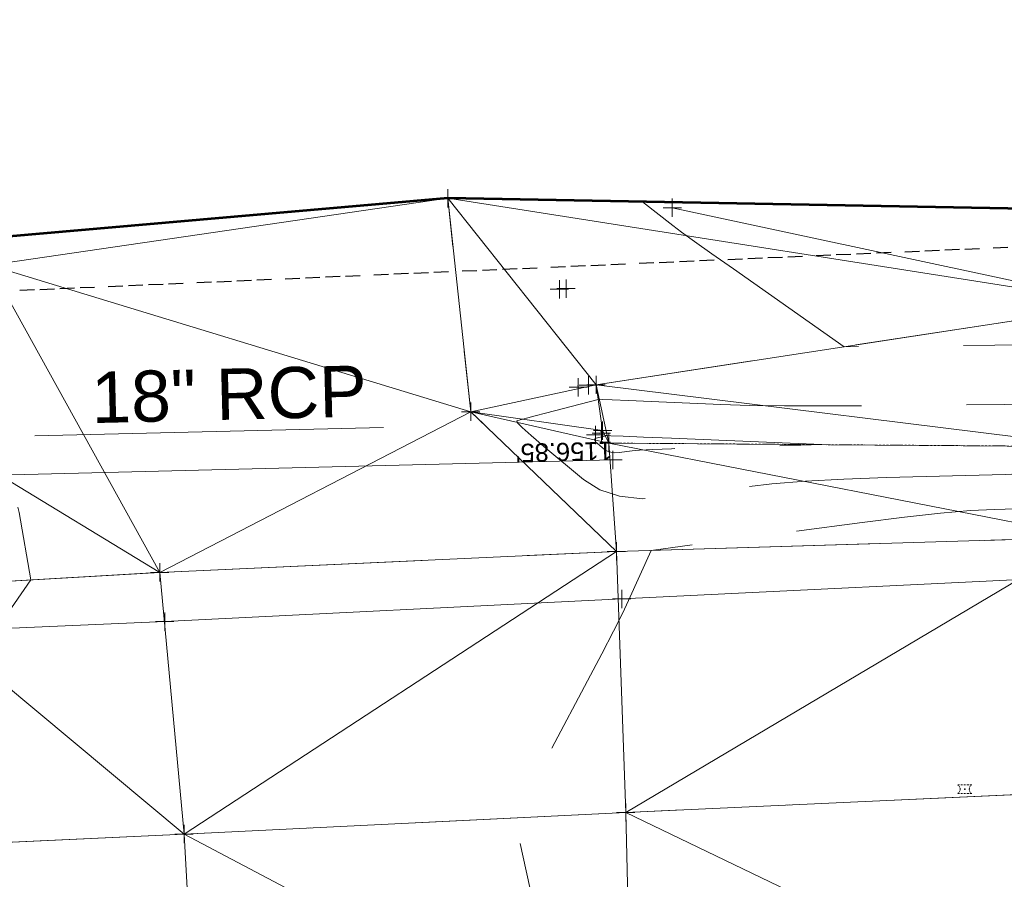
# Model space of a CAD drawing. Extents: x 2312693 to 2320081, y 680305 to 681656.
# Tile 31 of 37: x 2317253 to 2317307, y 681098 to 681145. Entities that reach past the tile are written whole.
import ezdxf
from ezdxf.enums import TextEntityAlignment as Align

# ---------------------------------------------------------------- set-up
doc = ezdxf.new("R2010")
doc.units = 0
doc.header["$MEASUREMENT"] = 0
for name, pattern in [('CENTER LINE DOUBLE SOLID', [0]), ('DGN Style 1', [8.645341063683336, 0.01438492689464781, -8.630956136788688]), ('DGN Style 2', [14.384926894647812, 8.630956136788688, -5.753970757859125]), ('DGN Style 3', [20.138897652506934, 14.38492689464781, -5.753970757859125]), ('DGN Style 4', [23.030267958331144, 11.50794151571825, -5.753970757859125, 0.01438492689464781, -5.753970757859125]), ('DGN Style 5', [10.069448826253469, 4.315478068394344, -5.753970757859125]), ('leaderline', [0]), ('rowex', [4.85, 0.8, -0.375, -0.375, 0.8, -0.3, 0.8, -0.3, 0.8, -0.3]), ('stormlineex', [0]), ('stream', [1.4000000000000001, 0.7, -0.1, 0.1, -0.1, 0.1, -0.1, 0.1, -0.1]), ('treert', [0.3, -0.15, -0.15])]:
    doc.linetypes.add(name, pattern=pattern)
for name, color, linetype, lineweight in [('DR_X_Ditch', 133, 'stream', 0), ('DR_X_Elev_Flow', 151, 'Continuous', 0), ('DR_X_Storm_Sewer', 151, 'DGN Style 5', 0), ('DR_X_Text', 7, 'Continuous', 0), ('DT_X_Contour_Minor', 136, 'DGN Style 3', 0), ('DT_X_Terrain_Ground_Line', 92, 'DGN Style 3', 13), ('DT_X_Triangles', 91, 'Continuous', 0), ('PM_X_Cells', 7, 'Continuous', 0), ('PM_X_Cells (Construction)', 7, 'Continuous', 0), ('PM_X_CL_Double_Solid', 40, 'CENTER LINE DOUBLE SOLID', 0), ('PM_X_Transverse_Line', 7, 'Continuous', 0), ('PV_X_COP', 4, 'DGN Style 4', 0), ('PV_X_Driveway', 7, 'DGN Style 5', 0), ('PV_X_EOP', 7, 'DGN Style 3', 0), ('RD_X_Wall', 120, 'DGN Style 1', 0), ('RW_X_Fee_RW', 6, 'rowex', 30), ('SV_X_Break_Lines', 4, 'DGN Style 2', 0), ('SV_X_Top_of_Bank', 97, 'DGN Style 2', 0), ('VG_X_Tree_Line_Rt', 3, 'treert', 0)]:
    doc.layers.add(name, color=color, linetype=linetype, lineweight=lineweight)
doc.layers.add('SC_Scratch1 (Construction)', color=7, linetype='Continuous', lineweight=0, plot=False)
doc.layers.add('SV_X_Terrain_Boundary', color=7, linetype='Continuous', lineweight=53, plot=False)
doc.layers.add('SV_X_Shot_Marker (Construction)', color=40, linetype='Continuous', lineweight=0, transparency=0.5)
doc.styles.add('Style-Arial', font='arial.ttf')

# ---------------------------------------------------------------- blocks, each defined once
blk = doc.blocks.new('SVPT_60')
at = {"layer": 'SV_X_Shot_Marker (Construction)', "transparency": 33554495}
for p, q in [((-0.02499999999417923, 0), (0.02499999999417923, 0)), ((0, 0.02500000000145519), (0, -0.02500000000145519))]:
    blk.add_line(p, q, dxfattribs=at)
blk.add_point((0, 0), dxfattribs=at)
blk = doc.blocks.new('SVPT_61')
at = {"layer": 'SV_X_Shot_Marker (Construction)', "transparency": 33554495}
for p, q in [((-0.02499999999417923, 0), (0.02499999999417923, 0)), ((0, 0.02500000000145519), (0, -0.02500000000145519))]:
    blk.add_line(p, q, dxfattribs=at)
blk.add_point((0, 0), dxfattribs=at)
blk = doc.blocks.new('PMRM1_2')
at = {"layer": 'PM_X_Cells', "color": 52, "linetype": 'Continuous', "lineweight": 0}
for p, q in [((-0.3855000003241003, 0.2441666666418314), (-0.285500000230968, 0.2441666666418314)), ((-0.2177500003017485, 0.2441666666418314), (-0.1177500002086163, 0.2441666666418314)), ((-0.05000000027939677, 0.2441666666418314), (0.04999999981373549, 0.2441666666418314)), ((0.1176666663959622, 0.2441666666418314), (0.2176666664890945, 0.2441666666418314)), ((0.2853333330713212, 0.2441666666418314), (0.3853333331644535, 0.2441666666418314)), ((-0.3855000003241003, -0.2441666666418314), (-0.285500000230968, -0.2441666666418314)), ((-0.2177500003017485, -0.2441666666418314), (-0.1177500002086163, -0.2441666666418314)), ((-0.05000000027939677, -0.2441666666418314), (0.04999999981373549, -0.2441666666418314)), ((0.1176666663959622, -0.2441666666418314), (0.2176666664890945, -0.2441666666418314)), ((0.2853333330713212, -0.2441666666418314), (0.3853333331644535, -0.2441666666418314))]:
    blk.add_line(p, q, dxfattribs=at)
at = {"layer": 'PM_X_Cells', "color": 52, "linetype": 'Continuous', "lineweight": 0, "extrusion": (0, 0, -1)}
for start, end in [(121.9738416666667, 137.9153194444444), (145.1792583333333, 161.1121944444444), (168.3797944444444, 191.6096111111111), (222.0794527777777, 238.0261583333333), (198.8889194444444, 214.8218083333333)]:
    blk.add_arc((0.5379173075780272, 0), 0.2878339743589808, start, end, dxfattribs=at)
at = {"layer": 'PM_X_Cells', "color": 52, "linetype": 'Continuous', "lineweight": 0}
for start, end in [(168.3815666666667, 191.6091416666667), (145.1781888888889, 161.1097805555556), (121.9738416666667, 137.9163055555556), (198.887175, 214.8207416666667), (222.0817333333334, 238.0261583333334)]:
    blk.add_arc((0.5377506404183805, 0), 0.2878339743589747, start, end, dxfattribs=at)
at = {"layer": 'PM_X_Cells (Construction)', "color": 52, "linetype": 'Continuous', "lineweight": 30}
blk.add_point((0, 0), dxfattribs=at)
blk = doc.blocks.new('SVPT_62')
at = {"layer": 'SV_X_Shot_Marker (Construction)', "transparency": 33554495}
for p, q in [((-0.02499999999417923, 0), (0.02499999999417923, 0)), ((0, 0.02500000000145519), (0, -0.02500000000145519))]:
    blk.add_line(p, q, dxfattribs=at)
blk.add_point((0, 0), dxfattribs=at)
blk = doc.blocks.new('SVPT_63')
at = {"layer": 'SV_X_Shot_Marker (Construction)', "transparency": 33554495}
for p, q in [((-0.02499999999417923, 0), (0.02499999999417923, 0)), ((0, 0.02500000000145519), (0, -0.02500000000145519))]:
    blk.add_line(p, q, dxfattribs=at)
blk.add_point((0, 0), dxfattribs=at)
blk = doc.blocks.new('SVPT_90')
at = {"layer": 'SV_X_Shot_Marker (Construction)', "transparency": 33554495}
for p, q in [((-0.02499999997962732, 0), (0.02500000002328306, 0)), ((1.455191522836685e-11, 0.02500000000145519), (1.455191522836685e-11, -0.02500000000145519))]:
    blk.add_line(p, q, dxfattribs=at)
blk.add_point((1.455191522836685e-11, 0), dxfattribs=at)
blk = doc.blocks.new('SVPT_91')
at = {"layer": 'SV_X_Shot_Marker (Construction)', "transparency": 33554495}
for p, q in [((-0.02499999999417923, 0), (0.02500000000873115, 0)), ((1.455191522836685e-11, 0.02500000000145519), (1.455191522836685e-11, -0.02500000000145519))]:
    blk.add_line(p, q, dxfattribs=at)
blk.add_point((1.455191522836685e-11, 0), dxfattribs=at)
blk = doc.blocks.new('SVPT_92')
at = {"layer": 'SV_X_Shot_Marker (Construction)', "transparency": 33554495}
for p, q in [((-0.02499999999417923, 7.275957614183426e-12), (0.02500000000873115, 7.275957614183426e-12)), ((1.455191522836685e-11, 0.02500000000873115), (1.455191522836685e-11, -0.02499999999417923))]:
    blk.add_line(p, q, dxfattribs=at)
blk.add_point((1.455191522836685e-11, 7.275957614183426e-12), dxfattribs=at)
blk = doc.blocks.new('SVPT_93')
at = {"layer": 'SV_X_Shot_Marker (Construction)', "transparency": 33554495}
for p, q in [((-0.02500000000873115, 0), (0.02499999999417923, 0)), ((0, 0.02499999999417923), (0, -0.02500000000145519))]:
    blk.add_line(p, q, dxfattribs=at)
blk.add_point((0, 0), dxfattribs=at)
blk = doc.blocks.new('SVPT_94')
at = {"layer": 'SV_X_Shot_Marker (Construction)', "transparency": 33554495}
for p, q in [((-0.02500000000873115, 0), (0.02499999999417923, 0)), ((0, 0.02499999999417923), (0, -0.02500000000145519))]:
    blk.add_line(p, q, dxfattribs=at)
blk.add_point((0, 0), dxfattribs=at)
blk = doc.blocks.new('SVPT_95')
at = {"layer": 'SV_X_Shot_Marker (Construction)', "transparency": 33554495}
for p, q in [((-0.02499999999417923, 0), (0.02499999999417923, 0)), ((0, 0.02499999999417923), (0, -0.02500000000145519))]:
    blk.add_line(p, q, dxfattribs=at)
blk.add_point((0, 0), dxfattribs=at)
blk = doc.blocks.new('SVPT_96')
at = {"layer": 'SV_X_Shot_Marker (Construction)', "transparency": 33554495}
for p, q in [((-0.02499999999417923, 0), (0.02500000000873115, 0)), ((0, 0.02500000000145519), (0, -0.02500000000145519))]:
    blk.add_line(p, q, dxfattribs=at)
blk.add_point((0, 0), dxfattribs=at)
blk = doc.blocks.new('SVPT_97')
at = {"layer": 'SV_X_Shot_Marker (Construction)', "transparency": 33554495}
for p, q in [((-0.02499999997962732, 0), (0.02500000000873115, 0)), ((1.455191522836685e-11, 0.02499999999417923), (1.455191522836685e-11, -0.02500000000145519))]:
    blk.add_line(p, q, dxfattribs=at)
blk.add_point((1.455191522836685e-11, 0), dxfattribs=at)
blk = doc.blocks.new('PIO_1')
at = {"layer": 'DR_X_Elev_Flow', "lineweight": 13}
for p, q in [((-0.02500000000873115, 0), (0.02499999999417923, 0)), ((0, 0.02500000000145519), (0, -0.02499999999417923))]:
    blk.add_line(p, q, dxfattribs=at)
blk.add_point((0, 0), dxfattribs=at)
blk = doc.blocks.new('SVPT_98')
at = {"layer": 'SV_X_Shot_Marker (Construction)', "transparency": 33554495}
for p, q in [((-0.02499999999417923, 0), (0.02500000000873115, 0)), ((1.455191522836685e-11, 0.02500000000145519), (1.455191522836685e-11, -0.02500000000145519))]:
    blk.add_line(p, q, dxfattribs=at)
blk.add_point((1.455191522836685e-11, 0), dxfattribs=at)
blk = doc.blocks.new('SVPT_99')
at = {"layer": 'SV_X_Shot_Marker (Construction)', "transparency": 33554495}
for p, q in [((-0.02499999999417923, 0), (0.02500000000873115, 0)), ((1.455191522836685e-11, 0.02500000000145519), (1.455191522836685e-11, -0.02499999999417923))]:
    blk.add_line(p, q, dxfattribs=at)
blk.add_point((1.455191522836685e-11, 0), dxfattribs=at)
blk = doc.blocks.new('SVPT_100')
at = {"layer": 'SV_X_Shot_Marker (Construction)', "transparency": 33554495}
for p, q in [((-0.02499999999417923, 0), (0.02500000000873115, 0)), ((1.455191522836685e-11, 0.02500000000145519), (1.455191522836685e-11, -0.02499999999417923))]:
    blk.add_line(p, q, dxfattribs=at)
blk.add_point((1.455191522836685e-11, 0), dxfattribs=at)
blk = doc.blocks.new('SVPT_101')
at = {"layer": 'SV_X_Shot_Marker (Construction)', "transparency": 33554495}
for p, q in [((-0.02500000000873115, 0), (0.02499999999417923, 0)), ((0, 0.02500000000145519), (0, -0.02500000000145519))]:
    blk.add_line(p, q, dxfattribs=at)
blk.add_point((0, 0), dxfattribs=at)
blk = doc.blocks.new('SVPT_102')
at = {"layer": 'SV_X_Shot_Marker (Construction)', "transparency": 33554495}
for p, q in [((-0.02500000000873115, 0), (0.02499999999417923, 0)), ((0, 0.02500000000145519), (0, -0.02500000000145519))]:
    blk.add_line(p, q, dxfattribs=at)
blk.add_point((0, 0), dxfattribs=at)
blk = doc.blocks.new('SVPT_103')
at = {"layer": 'SV_X_Shot_Marker (Construction)', "transparency": 33554495}
for p, q in [((-0.02499999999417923, 0), (0.02500000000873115, 0)), ((0, 0.02500000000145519), (0, -0.02500000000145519))]:
    blk.add_line(p, q, dxfattribs=at)
blk.add_point((0, 0), dxfattribs=at)
blk = doc.blocks.new('SVPT_104')
at = {"layer": 'SV_X_Shot_Marker (Construction)', "transparency": 33554495}
for p, q in [((-0.02499999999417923, 0), (0.02500000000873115, 0)), ((0, 0.02500000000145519), (0, -0.02500000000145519))]:
    blk.add_line(p, q, dxfattribs=at)
blk.add_point((0, 0), dxfattribs=at)
blk = doc.blocks.new('SVPT_105')
at = {"layer": 'SV_X_Shot_Marker (Construction)', "transparency": 33554495}
for p, q in [((-0.02499999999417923, 0), (0.02500000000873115, 0)), ((1.455191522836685e-11, 0.02500000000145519), (1.455191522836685e-11, -0.02499999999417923))]:
    blk.add_line(p, q, dxfattribs=at)
blk.add_point((1.455191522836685e-11, 0), dxfattribs=at)
blk = doc.blocks.new('SVPT_106')
at = {"layer": 'SV_X_Shot_Marker (Construction)', "transparency": 33554495}
for p, q in [((-0.02499999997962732, 0), (0.02500000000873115, 0)), ((1.455191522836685e-11, 0.02500000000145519), (1.455191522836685e-11, -0.02500000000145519))]:
    blk.add_line(p, q, dxfattribs=at)
blk.add_point((1.455191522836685e-11, 0), dxfattribs=at)
blk = doc.blocks.new('SVPT_107')
at = {"layer": 'SV_X_Shot_Marker (Construction)', "transparency": 33554495}
for p, q in [((-0.02499999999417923, 0), (0.02499999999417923, 0)), ((0, 0.02500000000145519), (0, -0.02500000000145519))]:
    blk.add_line(p, q, dxfattribs=at)
blk.add_point((0, 0), dxfattribs=at)
blk = doc.blocks.new('SVPT_108')
at = {"layer": 'SV_X_Shot_Marker (Construction)', "transparency": 33554495}
for p, q in [((-0.02500000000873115, 7.275957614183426e-12), (0.02499999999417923, 7.275957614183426e-12)), ((0, 0.02500000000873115), (0, -0.02499999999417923))]:
    blk.add_line(p, q, dxfattribs=at)
blk.add_point((0, 7.275957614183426e-12), dxfattribs=at)
blk = doc.blocks.new('*U658', base_point=(2316970.9905, 681325.163, 1161.5595))
at = {"layer": 'DT_X_Contour_Minor', "flags": 128}
for points, elevation in [([(2317287.334211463, 681134.7105973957), (2317289.000341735, 681133.4169822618), (2317289.475291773, 681133.0604606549), (2317290.186086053, 681132.5453023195), (2317291.132724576, 681131.8715072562), (2317292.315207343, 681131.0390754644), (2317298.383763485, 681126.7842414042), (2317308.759274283, 681126.8866587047), (2317310.887691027, 681126.8996961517), (2317312.826293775, 681126.8949153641), (2317314.575082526, 681126.8723163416), (2317316.13405728, 681126.8318990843), (2317320.038237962, 681126.7003620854), (2317321.583366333, 681126.6303949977), (2317323.290615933, 681126.5191464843), (2317325.159986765, 681126.3666165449), (2317327.191478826, 681126.1728051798), (2317332.824952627, 681125.6009329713), (2317335.058343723, 681125.4006360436), (2317337.533411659, 681125.2286494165), (2317340.250156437, 681125.0849730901), (2317343.208578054, 681124.9696070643), (2317357.57845823, 681124.4972896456), (2317347.404505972, 681122.7133491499), (2317345.378276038, 681122.3641624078), (2317343.659851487, 681122.081148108), (2317342.24923232, 681121.8643062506), (2317341.146418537, 681121.7136368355), (2317338.61598896, 681121.400081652), (2317337.538331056, 681121.2682237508), (2317336.203179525, 681121.1078164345), (2317334.610534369, 681120.9188597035), (2317332.760395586, 681120.7013535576), (2317327.48336733, 681120.083271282), (2317325.534773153, 681119.8506105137), (2317323.646761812, 681119.616189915), (2317321.819333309, 681119.3800094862), (2317320.052487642, 681119.1420692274), (2317315.421676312, 681118.50521543), (2317313.759168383, 681118.2924199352), (2317312.244753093, 681118.1316737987), (2317310.878430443, 681118.0229770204), (2317309.660200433, 681117.9663296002), (2317306.609043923, 681117.8846689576), (2317305.298446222, 681117.8168940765), (2317303.6550205, 681117.6748149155), (2317301.678766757, 681117.4584314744), (2317299.369684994, 681117.1677437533), (2317287.817371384, 681115.6378244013), (2317286.578319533, 681112.8954794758), (2317286.239006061, 681112.180252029), (2317285.752087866, 681111.2098603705), (2317285.117564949, 681109.9843045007), (2317284.335437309, 681108.5035844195), (2317280.341097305, 681100.9981742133), (2317282.131565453, 681092.7482493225), (2317282.47991376, 681091.161010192), (2317282.757615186, 681089.9349748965), (2317282.964669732, 681089.0701434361), (2317283.101077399, 681088.5665158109), (2317283.572803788, 681087.0590625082), (2317285.795498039, 681086.881809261), (2317286.294186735, 681086.8464846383), (2317286.837669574, 681086.8164764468), (2317287.425946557, 681086.7917846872), (2317288.059017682, 681086.7724093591), (2317289.806932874, 681086.727830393), (2317290.782393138, 681086.6953525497), (2317292.397837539, 681086.6313532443), (2317294.653266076, 681086.5358324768), (2317297.54867875, 681086.4087902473), (2317306.123091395, 681086.0279823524), (2317309.025034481, 681085.8951791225), (2317311.300054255, 681085.782375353), (2317312.948150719, 681085.6895710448), (2317313.969323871, 681085.6167661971), (2317315.856554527, 681085.4492858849), (2317316.71392037, 681085.3598535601), (2317317.870594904, 681085.2171668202), (2317319.326578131, 681085.0212256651), (2317321.081870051, 681084.7720300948), (2317329.971619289, 681083.4848571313), (2317320.569592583, 681082.9930706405), (2317318.731499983, 681082.8545880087), (2317317.246662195, 681082.6499057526), (2317316.115079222, 681082.3790238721), (2317315.336751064, 681082.0419423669), (2317313.732215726, 681081.0547921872), (2317313.05078491, 681080.6449166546), (2317312.209893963, 681080.1556526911), (2317311.209542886, 681079.5870002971), (2317310.04973168, 681078.9389594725), (2317306.744288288, 681077.1049993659), (2317305.559562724, 681076.4835153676), (2317304.484468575, 681075.9945334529), (2317303.51900584, 681075.6380536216), (2317302.663174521, 681075.4140758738), (2317298.925101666, 681074.6780179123), (2317297.992340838, 681072.8361844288), (2317297.834801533, 681072.4471597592), (2317297.761938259, 681072.0694429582), (2317297.773751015, 681071.7030340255), (2317297.870239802, 681071.3479329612), (2317298.518098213, 681069.7171796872)], 1159.000000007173), ([(2317244.658628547, 681132.1152484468), (2317246.251816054, 681131.7344752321), (2317246.520798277, 681131.5473682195), (2317246.644950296, 681131.1492357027), (2317246.624272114, 681130.5400776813), (2317246.45876373, 681129.7198941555), (2317245.348454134, 681125.3999781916), (2317246.106915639, 681125.2237796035), (2317246.247210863, 681125.1633092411), (2317246.343041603, 681125.0574118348), (2317246.394407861, 681124.9060873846), (2317246.401309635, 681124.7093358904), (2317246.329767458, 681123.6851658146), (2317249.49132154, 681121.7963575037), (2317250.103476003, 681121.4383440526), (2317250.584987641, 681121.1737929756), (2317250.935856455, 681121.0027042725), (2317251.156082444, 681120.9250779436), (2317251.878970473, 681120.7809006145), (2317252.611467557, 681119.7311062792), (2317252.76599515, 681119.4356786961), (2317252.915650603, 681118.9993078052), (2317253.060433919, 681118.4219936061), (2317253.200345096, 681117.7037360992), (2317253.841895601, 681114.0230000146), (2317251.714907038, 681110.9588718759), (2317251.227809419, 681110.1915980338), (2317250.678083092, 681109.2029742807), (2317250.065728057, 681107.9930006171), (2317249.390744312, 681106.5616770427), (2317246.094686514, 681099.3656839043), (2317248.048895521, 681094.0997650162), (2317248.43804938, 681092.9974628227), (2317248.767992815, 681091.9473786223), (2317249.038725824, 681090.9495124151), (2317249.250248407, 681090.0038642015), (2317250.099196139, 681085.7126811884), (2317259.154987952, 681085.1813058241), (2317260.974066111, 681085.0753304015), (2317262.550246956, 681084.9851364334), (2317263.883530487, 681084.9107239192), (2317264.973916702, 681084.852092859), (2317267.557750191, 681084.716785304), (2317268.728354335, 681084.6466464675), (2317270.302291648, 681084.5377106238), (2317272.279562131, 681084.3899777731), (2317274.660165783, 681084.2034479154), (2317281.54621975, 681083.6543056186), (2317284.114602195, 681083.4662401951), (2317286.655209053, 681083.3139006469), (2317289.168040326, 681083.1972869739), (2317291.653096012, 681083.1163991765), (2317303.185212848, 681082.8222831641), (2317297.290562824, 681079.5517527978), (2317296.026053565, 681078.9071682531), (2317294.75880437, 681078.3750704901), (2317293.488815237, 681077.9554595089), (2317292.216086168, 681077.6483353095), (2317288.818488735, 681076.9793198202), (2317287.660016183, 681076.7481605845), (2317286.732796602, 681076.5564444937), (2317286.036829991, 681076.4041715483), (2317285.572116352, 681076.2913417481), (2317284.641217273, 681076.0430531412), (2317284.293196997, 681075.94655616), (2317283.947310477, 681075.843281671), (2317283.603557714, 681075.733229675), (2317283.261938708, 681075.6164001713), (2317281.672695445, 681075.055381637), (2317279.943153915, 681072.3855760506), (2317279.61518925, 681071.866082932), (2317279.372527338, 681071.45180597), (2317279.21516818, 681071.142745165), (2317279.143111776, 681070.9389005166), (2317279.005888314, 681070.2331298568)], 1158.000000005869), ([(2317284.950408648, 681123.9067205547), (2317285.136367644, 681123.9002823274), (2317285.676414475, 681123.8782628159), (2317286.570549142, 681123.84066202), (2317287.818771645, 681123.7874799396), (2317291.6194821, 681123.6248860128), (2317293.206925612, 681123.574894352), (2317295.118723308, 681123.5468648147), (2317297.354875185, 681123.5407974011), (2317299.915381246, 681123.556692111), (2317307.175869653, 681123.6283608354), (2317310.004794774, 681123.6368313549), (2317313.046203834, 681123.6084913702), (2317316.300096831, 681123.5433408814), (2317319.766473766, 681123.4413798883), (2317336.438695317, 681122.8796707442), (2317322.812240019, 681121.2836454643), (2317320.165756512, 681120.9718039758), (2317318.066215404, 681120.7202903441), (2317316.513616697, 681120.5291045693), (2317315.507960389, 681120.3982466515), (2317313.555466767, 681120.1297293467), (2317312.609440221, 681120.0334493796), (2317311.235730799, 681119.9459974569), (2317309.434338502, 681119.8673735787), (2317307.20526333, 681119.7975777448), (2317300.690819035, 681119.6232262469), (2317298.364403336, 681119.541005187), (2317296.270989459, 681119.4251056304), (2317294.410577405, 681119.2755275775), (2317292.783167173, 681119.092271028), (2317288.754075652, 681118.5586822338), (2317287.330410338, 681118.4685468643), (2317286.081233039, 681118.5983323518), (2317285.006543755, 681118.9480386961), (2317284.106342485, 681119.5176658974), (2317281.938456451, 681121.3298995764), (2317281.235880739, 681121.926987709), (2317280.754068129, 681122.3590768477), (2317280.493018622, 681122.6261669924), (2317280.452732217, 681122.7282581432), (2317280.639652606, 681122.7805025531), (2317280.778403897, 681122.8179088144), (2317281.054467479, 681122.8909442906), (2317281.467843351, 681122.9996089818), (2317282.018531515, 681123.1439028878), (2317284.908804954, 681123.9004092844), (2317284.950408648, 681123.9067205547)], 1158.000000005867), ([(2317285.089210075, 681121.852873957), (2317285.182899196, 681121.8787968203), (2317285.254529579, 681121.8980275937), (2317285.304101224, 681121.9105662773), (2317285.331614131, 681121.916412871), (2317285.375570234, 681121.9230810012), (2317285.610245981, 681121.9158465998), (2317286.281306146, 681121.8891422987), (2317287.388750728, 681121.8429680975), (2317288.932579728, 681121.7773239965), (2317297.155345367, 681121.4255550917), (2317290.249110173, 681121.2407177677), (2317288.921413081, 681121.2017198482), (2317287.898136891, 681121.1639420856), (2317287.179281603, 681121.1273844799), (2317286.764847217, 681121.0920470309), (2317286.065583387, 681120.9994407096), (2317285.818500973, 681120.9837973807), (2317285.601701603, 681121.0063221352), (2317285.415185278, 681121.0670149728), (2317285.258951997, 681121.1658758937), (2317284.882707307, 681121.4803957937), (2317284.77234183, 681121.5872562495), (2317284.723428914, 681121.6719476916), (2317284.73596856, 681121.7344701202), (2317284.809960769, 681121.7748235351), (2317285.089210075, 681121.852873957)], 1157.000000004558)]:
    blk.add_lwpolyline(points, dxfattribs=dict(at, elevation=elevation))
at = {"layer": 'DT_X_Triangles'}
mesh = blk.add_polyface(dxfattribs=at)
corners = [(2317246.565, 681125.378, 1158.085), (2317250.226882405, 681132.6006433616, 1158.210567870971), (2317228.188, 681125.7100000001, 1156.801), (2317243.269, 681119.686, 1155.979), (2317262.239, 681100.111, 1158.437), (2317246.093, 681113.5729999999, 1157.82), (2317231.502, 681098.6919999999, 1157.605), (2317245.613, 681118.527, 1157.741), (2317237.831999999, 681113.945, 1157.435), (2317251.904, 681119.902, 1157.979), (2317260.902, 681114.433, 1158.164), (2317251.581, 681131.244, 1158.25), (2317250.770243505, 681132.6480091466, 1158.222320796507), (2317276.673, 681134.9059999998, 1158.632), (2317277.937, 681123.228, 1158.554), (2317285.91, 681115.5810000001, 1158.93), (2317286.418, 681101.296, 1159.189), (2317313.6, 681129.1200000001, 1159.674), (2317314.265, 681134.2170000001, 1159.929587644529), (2317284.793, 681124.698, 1158.398), (2317285.501, 681121.512, 1156.79), (2317285.157, 681122.191, 1157.147), (2317312.195, 681121.314, 1157.271), (2317311.823, 681116.353, 1159.881), (2317312.628999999, 681102.4949999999, 1160.155), (2317336.677999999, 681117.6529999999, 1161.007), (2317336.738, 681122.8989999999, 1158.009), (2317337.968, 681103.3369999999, 1161.315), (2317337.569, 681128.9519999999, 1160.648), (2317335.811990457, 681136.2143357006, 1160.78226430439), (2317337.203, 681133.3379999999, 1160.841), (2317364.804, 681130.0819999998, 1162.25), (2317364.712, 681118.684, 1162.405), (2317364.329, 681125.015, 1159.321), (2317365.162, 681104.888, 1162.631)]
mesh.append_faces([[corners[k] for k in face] for face in [(0, 1, 2), (3, 0, 2), (4, 5, 6), (5, 7, 8), (7, 3, 8), (7, 0, 3), (9, 0, 7), (5, 9, 7), (10, 9, 5), (4, 10, 5), (9, 11, 0), (11, 1, 0), (11, 12, 1), (11, 13, 12), (14, 13, 11), (10, 14, 11), (9, 10, 11), (15, 14, 10), (4, 15, 10), (16, 15, 4), (17, 18, 13), (19, 17, 13), (14, 19, 13), (20, 21, 14), (15, 20, 14), (21, 19, 14), (22, 17, 19), (20, 22, 19), (21, 20, 19), (23, 22, 20), (15, 23, 20), (16, 23, 15), (24, 23, 16), (25, 22, 23), (24, 25, 23), (26, 17, 22), (25, 26, 22), (27, 25, 24), (28, 29, 17), (26, 28, 17), (29, 18, 17), (30, 31, 29), (28, 30, 29), (32, 26, 25), (27, 32, 25), (33, 28, 26), (32, 33, 26), (28, 31, 30), (33, 31, 28), (34, 32, 27)]])
mesh = blk.add_polyface(dxfattribs=at)
corners = [(2317153.41, 681061.7719999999, 1154.043), (2317152.995, 681072.907, 1154), (2317096.865, 681070.5329999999, 1152.363), (2317152.008, 681081.385, 1155.872), (2317151.683, 681095.075, 1156.019), (2317121.348, 681093.8809999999, 1155.512), (2317151.591, 681079.323, 1155.802), (2317121.962, 681079.682, 1155.376), (2317121.977, 681077.263, 1155.12), (2317180.497, 681079.0889999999, 1155.888), (2317179.503, 681096.213, 1156.525), (2317151.913, 681109.1849999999, 1155.918), (2317180.451, 681082.4, 1156.4), (2317209.547, 681074.4199999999, 1154.986), (2317208.771, 681067.0119999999, 1154.867), (2317207.658, 681083.968, 1157.037), (2317207.082, 681097.9299999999, 1157.049), (2317210.895, 681082.113, 1156.834), (2317231.592, 681084.904, 1157.54), (2317231.502, 681098.6919999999, 1157.605), (2317231.357, 681067.182, 1155.911), (2317231.591, 681074.624, 1155.62), (2317231.781, 681070.4229999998, 1155.803), (2317261.796, 681068.853, 1157.202), (2317263.014, 681086.277, 1158.321), (2317262.239, 681100.111, 1158.437), (2317263.156, 681077.7509999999, 1156.253), (2317262.181, 681072.4710000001, 1157.187), (2317285.713, 681070.771, 1158.311), (2317286.18, 681075.6529999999, 1158.188), (2317286.752, 681087.1799999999, 1159.105), (2317286.418, 681101.296, 1159.189), (2317286.679, 681080.21, 1157.149), (2317312.455, 681073.6429999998, 1159.862), (2317312.81, 681068.541, 1159.769), (2317312.514, 681088.739, 1160.078), (2317312.628999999, 681102.4949999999, 1160.155), (2317312.573, 681084.3080000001, 1158.484)]
mesh.append_faces([[corners[k] for k in face] for face in [(0, 1, 2), (3, 4, 5), (6, 3, 7), (1, 6, 8), (1, 9, 6), (9, 3, 6), (10, 11, 4), (3, 10, 4), (12, 10, 3), (9, 12, 3), (13, 9, 1), (14, 13, 1), (0, 14, 1), (15, 16, 10), (12, 15, 10), (9, 15, 12), (13, 17, 9), (17, 15, 9), (15, 18, 16), (18, 19, 16), (17, 18, 15), (20, 13, 14), (21, 17, 13), (22, 21, 13), (20, 22, 13), (21, 18, 17), (23, 22, 20), (24, 25, 19), (18, 24, 19), (26, 18, 21), (27, 26, 21), (22, 27, 21), (26, 24, 18), (23, 27, 22), (28, 27, 23), (29, 26, 27), (28, 29, 27), (30, 31, 25), (24, 30, 25), (32, 30, 24), (26, 32, 24), (29, 32, 26), (33, 29, 28), (34, 33, 28), (33, 32, 29), (35, 36, 31), (30, 35, 31), (33, 37, 32), (37, 30, 32), (37, 35, 30)]])

msp = doc.modelspace()

# ---------------------------------------------------------------- linework, layer by layer
at = {"layer": 'DR_X_Ditch'}
msp.add_polyline3d([(2317285.501, 681121.512, 1156.79), (2317312.195, 681121.314, 1157.271), (2317336.738, 681122.899, 1158.009), (2317364.329, 681125.015, 1159.321), (2317390.43, 681126.5989999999, 1160.525), (2317417.905, 681127.15, 1162.183), (2317446.909, 681129.0229999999, 1163.815), (2317470.334, 681129.213, 1165.309), (2317501.986, 681131.767, 1166.564)], dxfattribs=at)
at = {"layer": 'DR_X_Storm_Sewer', "linetype": 'stormlineex', "ltscale": 18}
msp.add_line((2317285.722, 681120.591, 1156.848), (2317244.041, 681119.559, 1155.797), dxfattribs=at)
at = {"layer": 'DR_X_Text', "color": 97, "linetype": 'leaderline'}
msp.add_line((2317254.071607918, 681121.8988723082, 1156.3225), (2317273.152040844, 681122.3712939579, 1156.3225), dxfattribs=at)
at = {"layer": 'PM_X_CL_Double_Solid'}
msp.add_polyline3d([(2317499.973, 681110.535, 1169.279), (2317472.219, 681109.416, 1168.066), (2317446.904, 681108.411, 1166.836), (2317419.018, 681107.304, 1165.403), (2317390.469, 681105.539, 1163.947), (2317365.162, 681104.888, 1162.631), (2317337.968, 681103.3369999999, 1161.315), (2317312.629, 681102.495, 1160.155), (2317286.418, 681101.296, 1159.189), (2317262.239, 681100.111, 1158.437), (2317231.502, 681098.6919999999, 1157.605)], dxfattribs=at)
at = {"layer": 'PM_X_Transverse_Line'}
msp.add_polyline3d([(2317205.899, 681109.591, 1156.877), (2317229.72, 681110.385, 1157.417), (2317261.181, 681111.74, 1158.267), (2317286.198, 681112.9789999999, 1159.04), (2317312.544, 681114.266, 1159.99), (2317336.566, 681115.244, 1161.101), (2317364.861, 681116.527, 1162.456), (2317389.966, 681117.59, 1163.761), (2317417.901, 681118.718, 1165.224), (2317447.699, 681120.23, 1166.706), (2317470.805, 681121.07, 1167.759), (2317501.188, 681122.467, 1169.124)], dxfattribs=at)
at = {"layer": 'PV_X_COP'}
msp.add_polyline3d([(2317499.973, 681110.535, 1169.279), (2317472.219, 681109.416, 1168.066), (2317446.904, 681108.411, 1166.836), (2317419.018, 681107.304, 1165.403), (2317390.469, 681105.539, 1163.947), (2317365.162, 681104.888, 1162.631), (2317337.968, 681103.3369999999, 1161.315), (2317312.629, 681102.495, 1160.155), (2317286.418, 681101.296, 1159.189), (2317262.239, 681100.111, 1158.437), (2317231.502, 681098.6919999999, 1157.605)], dxfattribs=at)
at = {"layer": 'PV_X_Driveway', "extrusion": (-0.05965853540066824, -0.01312405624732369, 0.9981325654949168), "elevation": -146028.1169170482, "flags": 128}
msp.add_lwpolyline([(-167343.2307343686, 2405079.166822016), (-167352.4121468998, 2405073.011468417), (-167364.0890030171, 2405074.288376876)], dxfattribs=at)
at = {"layer": 'PV_X_EOP'}
msp.add_polyline3d([(2317205.504, 681111.821, 1156.815), (2317229.012, 681113.079, 1157.342), (2317246.093, 681113.573, 1157.82), (2317260.902, 681114.433, 1158.164), (2317285.91, 681115.581, 1158.93), (2317311.823, 681116.353, 1159.881), (2317336.677999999, 681117.6529999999, 1161.007), (2317364.712, 681118.684, 1162.405), (2317390.226, 681119.887, 1163.711), (2317418.248, 681121.228, 1165.134), (2317447.857, 681122.4569999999, 1166.624), (2317470.83, 681123.7319999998, 1167.653), (2317500.963, 681124.6209999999, 1169.064)], dxfattribs=at)
at = {"layer": 'RD_X_Wall', "extrusion": (0.7929150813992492, 0.1675162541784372, 0.5858532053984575), "elevation": 1952188.148453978, "flags": 128}
msp.add_lwpolyline([(187420.7948819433, -1409813.3449264), (187423.5023304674, -1409813.080864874), (187428.9305257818, -1409812.899476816)], dxfattribs=at)
at = {"layer": 'RD_X_Wall'}
msp.add_polyline3d([(2317285.09, 681122.058, 1158.715), (2317284.765, 681121.959, 1158.847), (2317283.82, 681124.563, 1158.961), (2317282.79, 681129.927, 1159.047)], dxfattribs=at)
at = {"layer": 'RW_X_Fee_RW'}
msp.add_line((2317593.22014779, 681144.679037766), (2315529.565212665, 681054.6921232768), dxfattribs=at)
at = {"layer": 'SV_X_Break_Lines', "extrusion": (0.0636214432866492, -0.4381839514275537, 0.8966309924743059), "elevation": -149990.2529992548, "flags": 128}
msp.add_lwpolyline([(2391107.455944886, 306345.1240746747), (2391107.455944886, 306347.9494146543)], dxfattribs=at)
at = {"layer": 'SV_X_Terrain_Boundary'}
msp.add_polyline3d([(2317418.794, 681138.9900000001, 1165.009), (2317366.543, 681139.063, 1162.545), (2317314.265, 681134.2170000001, 1159.589), (2317276.673, 681134.9059999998, 1158.632), (2317228.412, 681130.699, 1157.282)], dxfattribs=at)
at = {"layer": 'SV_X_Top_of_Bank'}
msp.add_polyline3d([(2317284.793, 681124.698, 1158.398), (2317313.6, 681129.12, 1159.674), (2317337.569, 681128.9519999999, 1160.648), (2317364.804, 681130.0819999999, 1162.25), (2317390.037, 681132.433, 1163.274), (2317417.714, 681133.024, 1164.722), (2317452.478, 681136.397, 1166.945), (2317468.162, 681135.669, 1167.569), (2317502.338, 681137.96, 1169.589)], dxfattribs=at)
at = {"layer": 'VG_X_Tree_Line_Rt'}
msp.add_polyline3d([(2317288.967, 681134.392, 1159.164), (2317313.6, 681129.12, 1159.674), (2317337.569, 681128.9519999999, 1160.648), (2317364.804, 681130.0819999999, 1162.25), (2317390.037, 681132.433, 1163.274), (2317417.714, 681133.024, 1164.722), (2317452.478, 681136.397, 1166.945), (2317468.162, 681135.669, 1167.569), (2317502.338, 681137.96, 1169.589)], dxfattribs=at)

# ---------------------------------------------------------------- block references
at = {"layer": 'DR_X_Elev_Flow', "lineweight": 13, "xscale": 20, "yscale": 20, "zscale": 20}
msp.add_blockref('PIO_1', (2317285.722, 681120.591, 1156.848), dxfattribs=at)
at = {"layer": 'DT_X_Terrain_Ground_Line'}
msp.add_blockref('*U658', (2316970.9905, 681325.163, 1161.5595), dxfattribs=at)
at = {"layer": 'PM_X_Cells', "color": 52, "linetype": 'Continuous', "lineweight": 0}
msp.add_blockref('PMRM1_2', (2317304.981, 681102.572, 1159.868), dxfattribs=at)
at = {"layer": 'SV_X_Shot_Marker (Construction)', "transparency": 33554495, "xscale": 20, "yscale": 20, "zscale": 20}
for name, p in [('SVPT_96', (2317276.673, 681134.906, 1158.632)), ('SVPT_97', (2317288.967, 681134.392, 1159.164)), ('SVPT_107', (2317282.79, 681129.927, 1159.047)), ('SVPT_108', (2317283.153, 681129.9639999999, 1159.076)), ('SVPT_106', (2317283.82, 681124.563, 1158.961)), ('SVPT_105', (2317284.379, 681124.6749999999, 1158.929)), ('SVPT_103', (2317284.793, 681124.698, 1158.398)), ('SVPT_104', (2317284.793, 681124.698, 1158.398)), ('SVPT_95', (2317277.937, 681123.228, 1158.554)), ('SVPT_101', (2317284.765, 681121.959, 1158.847)), ('SVPT_99', (2317285.09, 681122.058, 1158.715)), ('SVPT_100', (2317285.09, 681122.058, 1158.715)), ('SVPT_102', (2317285.157, 681122.191, 1157.147)), ('SVPT_98', (2317285.501, 681121.512, 1156.79)), ('SVPT_93', (2317285.91, 681115.581, 1158.93)), ('SVPT_94', (2317285.91, 681115.581, 1158.93)), ('SVPT_90', (2317260.902, 681114.433, 1158.164)), ('SVPT_92', (2317286.198, 681112.9789999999, 1159.04)), ('SVPT_91', (2317261.181, 681111.74, 1158.267)), ('SVPT_60', (2317286.418, 681101.296, 1159.189)), ('SVPT_61', (2317286.418, 681101.296, 1159.189)), ('SVPT_62', (2317262.239, 681100.111, 1158.437)), ('SVPT_63', (2317262.239, 681100.111, 1158.437))]:
    msp.add_blockref(name, p, dxfattribs=at)

# ---------------------------------------------------------------- texts
at = {"layer": 'DR_X_Text', "lineweight": 0, "style": 'Style-Arial'}
msp.add_text('18" RCP', height=2.799999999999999, rotation=1.418324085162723, dxfattribs=at).set_placement((2317257.125592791, 681125.4002668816, 1156.3225), align=Align.TOP_LEFT)
at = {"layer": 'SC_Scratch1 (Construction)', "color": 151, "lineweight": 0, "style": 'Style-Arial'}
msp.add_text("1156.85'", height=1, rotation=181.4183240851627, dxfattribs=at).set_placement((2317285.722, 681120.591, 1156.848), align=Align.TOP_LEFT)

doc.saveas('drawing.dxf')
